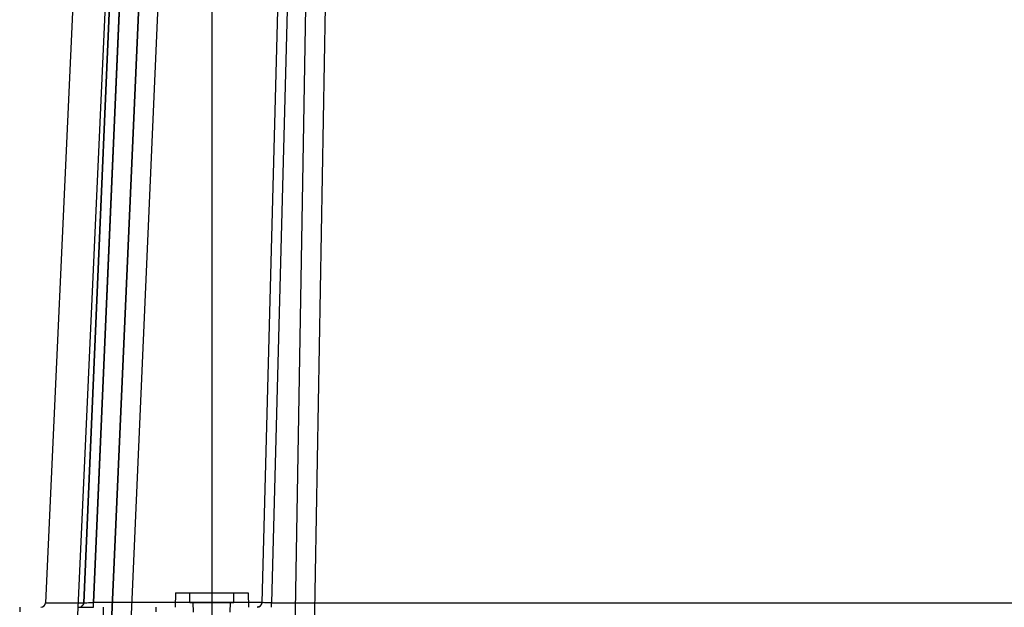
# Model space of a CAD drawing. Header units: millimetres. Extents: x 44 to 341, y 169 to 361.
# Tile 2 of 12: x 45 to 146, y 233 to 294. Entities that reach past the tile are written whole.
import ezdxf

# ---------------------------------------------------------------- set-up
doc = ezdxf.new("R2010")
doc.units = ezdxf.units.MM
doc.header["$LTSCALE"] = 34.457682
doc.layers.get('0').update_dxf_attribs({"linetype": 'CONTINUOUS'})

msp = doc.modelspace()

# ---------------------------------------------------------------- linework, layer by layer
at = {"color": 7, "linetype": 'Continuous'}
for p, q in [((64.77, 330.55), (64.77, 228.05)), ((52.05, 330.17), (47.66, 233.53)), ((55.77, 330.17), (51.59, 233.53)), ((51.59, 233.53), (55.77, 330.17)), ((52.59, 233.54), (56.77, 330.16)), ((56.77, 330.16), (52.59, 233.54)), ((72.46, 330.16), (69.93, 233.54)), ((73.46, 330.17), (70.93, 233.53)), ((55.05, 323.08), (50.85, 230.55)), ((54.41, 230.55), (58.36, 320.05)), ((58.36, 320.05), (54.41, 230.55)), ((56.41, 230.55), (60.35, 320.05)), ((74.43, 294.83), (73.27, 228.05)), ((76.43, 294.89), (75.27, 228.05)), ((61.02, 234.55), (60.99, 233.05)), ((61.02, 234.55), (68.52, 234.55)), ((62.52, 233.55), (62.5, 234.55)), ((67.02, 233.55), (67.04, 234.55)), ((68.52, 234.55), (68.55, 233.05)), ((47.66, 233.53), (51.59, 233.53)), ((52.59, 233.05), (52.59, 233.54)), ((69.93, 233.54), (52.59, 233.54)), ((62.52, 233.55), (67.02, 233.55)), ((62.87, 232.55), (62.85, 233.55)), ((66.67, 232.55), (66.69, 233.55)), ((70.93, 233.05), (70.93, 233.53)), ((70.93, 233.53), (310.77, 233.53)), ((44.99, 233.05), (44.99, 232.57)), ((51.09, 233.05), (52.59, 233.05)), ((53.57, 233.05), (53.57, 220.55)), ((58.99, 233.05), (58.99, 232.57)), ((69.67, 233.12), (69.43, 233.05))]:
    msp.add_line(p, q, dxfattribs=at)
msp.add_lwpolyline([(69.93, 233.54), (69.86, 233.3), (69.67, 233.12)], dxfattribs=at)
for centre, end in [((47.16, 233.55), 357.4), ((69.43, 233.55), 358.5)]:
    msp.add_arc(centre, 0.5, 270, end, dxfattribs=at)
for points, knots in [([(51.09, 233.05), (51.15, 233.05), (51.25, 233.07), (51.36, 233.13), (51.44, 233.19), (51.5, 233.26), (51.57, 233.38), (51.59, 233.47), (51.59, 233.53)], [0, 0, 0, 0, 0.238942, 0.367335, 0.498371, 0.629662, 0.75875, 1, 1, 1, 1]), ([(51.09, 233.05), (51.18, 233.05), (51.35, 233.1), (51.53, 233.28), (51.59, 233.45), (51.59, 233.53)], [0, 0, 0, 0, 0.333318, 0.665703, 1, 1, 1, 1]), ([(51.59, 233.53), (51.62, 233.53), (51.73, 233.53), (51.94, 233.53), (52.24, 233.53), (52.47, 233.54), (52.59, 233.54)], [0, 0, 0, 0, 0.100149, 0.32162, 0.634798, 1, 1, 1, 1]), ([(70.93, 233.53), (70.8, 233.53), (70.57, 233.53), (70.24, 233.51), (70.09, 233.55), (69.93, 233.51), (69.93, 233.54)], [0, 0, 0, 0, 0.381705, 0.706266, 0.923417, 1, 1, 1, 1])]:
    msp.add_open_spline(points, degree=3, knots=knots, dxfattribs=at)

doc.saveas('drawing.dxf')
